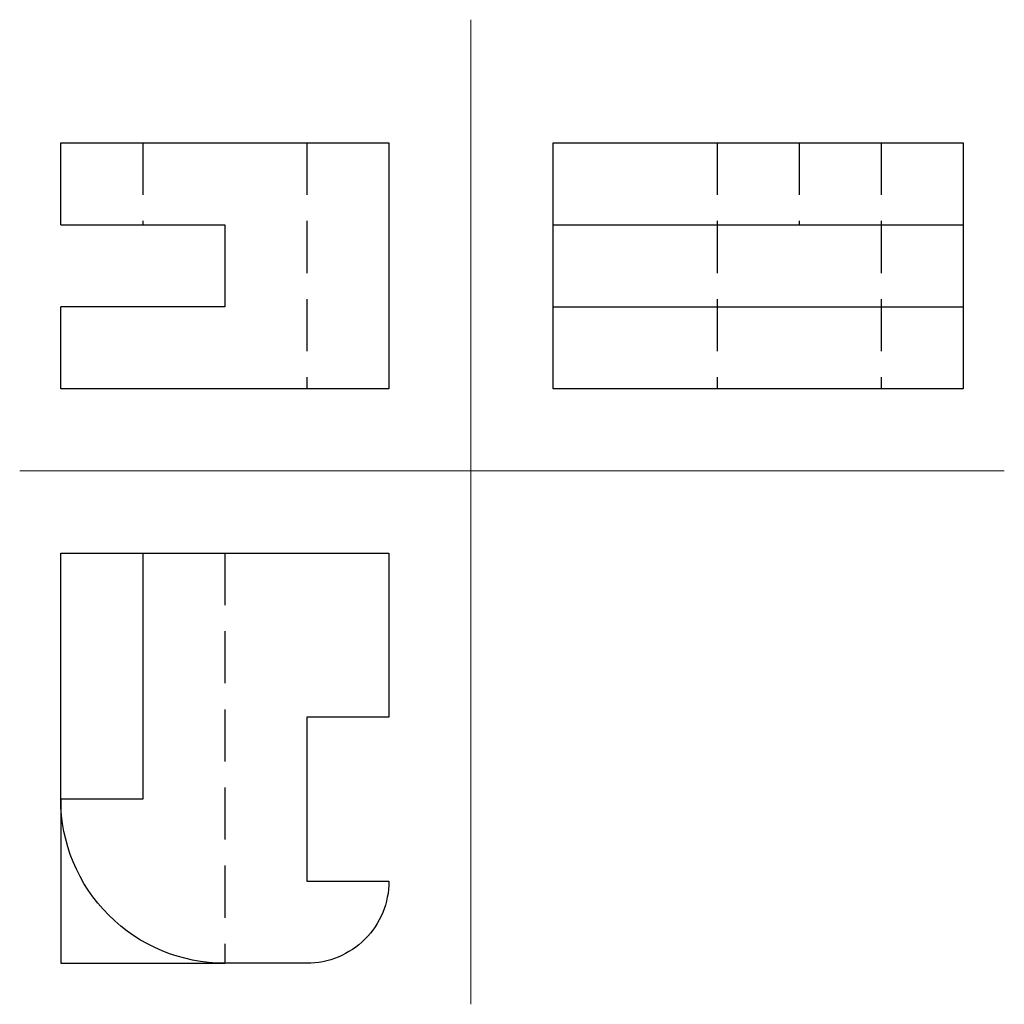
# Model space of a CAD drawing. Header units: millimetres. Extents: x 210 to 330, y 85 to 205.
import ezdxf

# ---------------------------------------------------------------- set-up
doc = ezdxf.new("R2010")
doc.units = ezdxf.units.MM
doc.linetypes.add('DASHED2', pattern=[9.525, 6.35, -3.175])
for name, color, linetype, lineweight in [('nevidljivi', 250, 'DASHED2', 30), ('pomocne', 3, 'Continuous', 15), ('vidljivi', 250, 'Continuous', 30)]:
    doc.layers.add(name, color=color, linetype=linetype, lineweight=lineweight)

msp = doc.modelspace()

# ---------------------------------------------------------------- linework, layer by layer
at = {"layer": 'nevidljivi'}
for p, q in [((225, 190), (225, 180)), ((245, 190), (245, 160)), ((295, 190), (295, 160)), ((305, 190), (305, 180)), ((315, 190), (315, 160)), ((235, 140), (235, 90))]:
    msp.add_line(p, q, dxfattribs=at)
at = {"layer": 'pomocne'}
for p, q in [((265, 205), (265, 85)), ((210, 150), (330, 150))]:
    msp.add_line(p, q, dxfattribs=at)
at = {"layer": 'vidljivi'}
for p, q in [((215, 180), (235, 180)), ((235, 180), (235, 170)), ((275, 180), (325, 180)), ((235, 170), (215, 170)), ((275, 170), (325, 170)), ((225, 140), (225, 110)), ((255, 120), (245, 120)), ((245, 120), (245, 100)), ((225, 110), (215, 110)), ((215, 110), (215, 90)), ((245, 100), (255, 100)), ((215, 90), (235, 90))]:
    msp.add_line(p, q, dxfattribs=at)
msp.add_lwpolyline([(215, 180), (215, 190), (255, 190), (255, 160), (215, 160), (215, 170)], dxfattribs=at)
msp.add_lwpolyline([(275, 190), (325, 190), (325, 160), (275, 160)], close=True, dxfattribs=at)
msp.add_lwpolyline([(255, 100, -0.414214), (245, 90), (235, 90, -0.414214), (215, 110), (215, 140), (255, 140), (255, 120)], format="xyb", dxfattribs=at)

doc.saveas('drawing.dxf')
